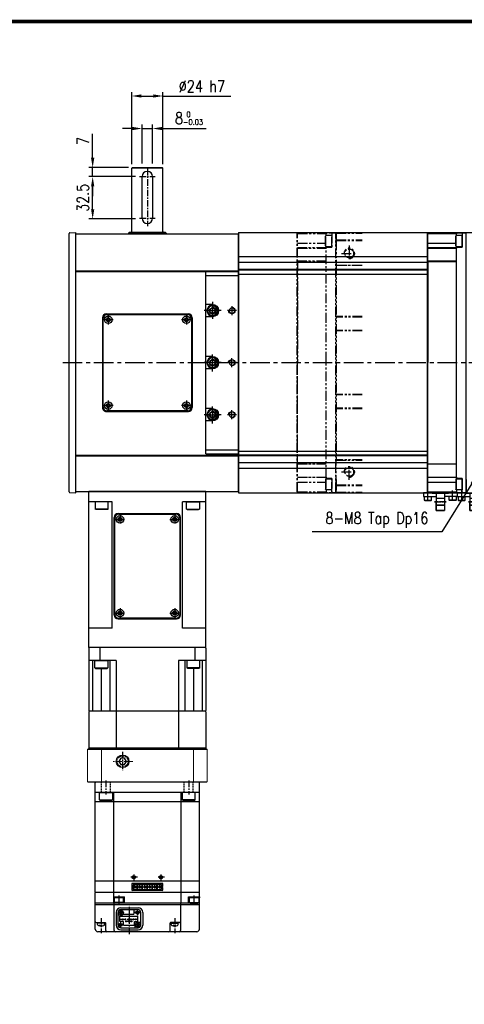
# Model space of a CAD drawing. Extents: x 8754 to 13695, y -84307 to -82568.
# Tile 30 of 34: x 12064 to 12405, y -83325 to -82568. Entities that reach past the tile are written whole.
import ezdxf

# ---------------------------------------------------------------- set-up
doc = ezdxf.new("R2010")
doc.units = 0
doc.header["$LTSCALE"] = 4
doc.header["$MEASUREMENT"] = 0
for name, pattern in [('CENTER', [2, 1.25, -0.25, 0.25, -0.25]), ('HIDDEN', [0.375, 0.25, -0.125]), ('PHANTOM', [2.5, 1.25, -0.25, 0.25, -0.25, 0.25, -0.25])]:
    doc.linetypes.add(name, pattern=pattern)
doc.layers.get('0').update_dxf_attribs({"linetype": 'CONTINUOUS'})
doc.layers.get('Defpoints').update_dxf_attribs({"linetype": 'CONTINUOUS'})
for name, color, linetype in [('0.CENTER', 1, 'CENTER'), ('CENTER', 1, 'CENTER'), ('CL', 1, 'CENTER'), ('HATCH', 1, 'CONTINUOUS'), ('HIDDEN', 3, 'HIDDEN'), ('PHANTOM', 6, 'PHANTOM'), ('RED', 1, 'CONTINUOUS')]:
    doc.layers.add(name, color=color, linetype=linetype)
doc.styles.add('GHS', font='romans.shx', dxfattribs={"width": 0.8, "bigfont": 'ghs.shx'})
doc.dimstyles.new('P3', dxfattribs={"dimscale": 3, "dimtxt": 3, "dimasz": 2.5, "dimexe": 1, "dimexo": 1, "dimgap": 1, "dimtad": 1, "dimdec": 3, "dimdsep": 46, "dimtxsty": 'GHS', "dimcen": 0, "dimclrd": 4, "dimclre": 4, "dimclrt": 4, "dimadec": 0, "dimazin": 0, "dimtfac": 1, "dimtdec": 3, "dimtmove": 0, "dimatfit": 3, "dimfxl": 0, "dimtolj": 1, "dimarcsym": 0})

# ---------------------------------------------------------------- blocks, each defined once
blk = doc.blocks.new('A$C2476062C')
for p, q in [((-4.7, 4.25), (-5, 3.73)), ((-5, 3.73), (-5, -3.73)), ((-4.7, 4.25), (-4.7, -4.25)), ((-4.7, 4.25), (0, 4.25)), ((0, 4.25), (0, -4.25)), ((-4.7, -4.25), (-5, -3.73)), ((0, -4.25), (-4.7, -4.25))]:
    blk.add_line(p, q)
blk = doc.blocks.new('A$C13C02A8A')
for p, q in [((0, 0), (0, 140)), ((25, 140), (0, 140)), ((25, 137), (0, 137)), ((25, 0), (25, 140)), ((20, 114.75), (25, 114.75)), ((20, 112.35), (18, 111.2)), ((18, 111.2), (18, 108.8)), ((18, 108.8), (20, 107.65)), ((22, 111.2), (20, 112.35)), ((20, 107.65), (22, 108.8)), ((22, 108.8), (22, 111.2)), ((20, 105.25), (25, 105.25)), ((18, 71.2), (20, 72.35)), ((18, 68.8), (18, 71.2)), ((20, 67.65), (18, 68.8)), ((20, 74.75), (25, 74.75)), ((20, 72.35), (22, 71.2)), ((22, 68.8), (20, 67.65)), ((22, 71.2), (22, 68.8)), ((20, 65.25), (25, 65.25)), ((18, 31.2), (20, 32.35)), ((18, 28.8), (18, 31.2)), ((20, 34.75), (25, 34.75)), ((20, 32.35), (22, 31.2)), ((22, 31.2), (22, 28.8)), ((20, 27.65), (18, 28.8)), ((22, 28.8), (20, 27.65)), ((20, 25.25), (25, 25.25)), ((25, 3), (0, 3)), ((25, 0), (0, 0))]:
    blk.add_line(p, q)
for centre, radius in [((20, 110), 4.25), ((20, 110), 3.73), ((5, 110), 2.1), ((5, 70), 2.1), ((20, 70), 4.25), ((20, 70), 3.73), ((5, 30), 2.1), ((20, 30), 4.25), ((20, 30), 3.73)]:
    blk.add_circle(centre, radius)
for centre in [(20, 110), (20, 70), (20, 30)]:
    blk.add_arc(centre, 4.75, 90, 270)
at = {"layer": 'CENTER'}
for p, q in [((20, 116.75), (20, 103.25)), ((13.25, 110), (26.75, 110)), ((20, 63.25), (20, 76.75)), ((13.25, 70), (26.75, 70)), ((20, 23.25), (20, 36.75)), ((13.25, 30), (26.75, 30))]:
    blk.add_line(p, q, dxfattribs=at)
at = {"layer": 'CENTER', "ltscale": 3}
for p, q in [((1.5, 110), (8.5, 110)), ((5, 113.5), (5, 106.5)), ((1.5, 70), (8.5, 70)), ((5, 66.5), (5, 73.5)), ((5, 26.5), (5, 33.5)), ((1.5, 30), (8.5, 30))]:
    blk.add_line(p, q, dxfattribs=at)
at = {"layer": 'HATCH'}
for centre, start, end in [((5, 110), 90, 0), ((5, 70), 0, 270), ((5, 30), 0, 270)]:
    blk.add_arc(centre, 2.5, start, end, dxfattribs=at)
blk = doc.blocks.new('A$C666675B6')
for p, q in [((-99.75, -29.26), (-99.75, 0.25)), ((-99.64, 0), (-99.75, 0.11)), ((99.64, 0), (-99.64, 0)), ((-98, 0.14), (-98, 0.25)), ((-97.41, 0.14), (-98, 0.14)), ((-89.85, 0.14), (-97.41, 0.14)), ((-89.85, 0.01), (-89.85, 0.14)), ((89.85, 0.01), (89.85, 0.14)), ((89.85, 0.14), (97.41, 0.14)), ((97.41, 0.14), (98, 0.14)), ((98, 0.14), (98, 0.25)), ((99.64, 0), (99.75, 0.11)), ((99.75, -29.26), (99.75, 0.25)), ((-99.25, -3.04), (-88.68, -3.04)), ((-99.24, -29.47), (-99.15, -7.49)), ((-97.75, -7.49), (-99.15, -7.49)), ((89.25, -7.49), (-89.25, -7.49)), ((-88.61, -7), (-88.68, -3.04)), ((-88.25, -7.49), (-88.25, -29.47)), ((-88, -29.47), (-88, -7.49)), ((-77.94, -7.49), (-77.94, -29.47)), ((-77.78, -29.47), (-77.78, -7.49)), ((77.78, -29.47), (77.78, -7.49)), ((77.94, -7.49), (77.94, -29.47)), ((88, -29.47), (88, -7.49)), ((88.25, -7.49), (88.25, -29.47)), ((88.61, -7), (88.68, -3.04)), ((99.25, -3.04), (88.68, -3.04)), ((97.75, -7.49), (99.15, -7.49)), ((99.24, -29.47), (99.15, -7.49)), ((-91.98, -29.47), (-91.98, -8.04)), ((91.98, -29.47), (91.98, -8.04)), ((99.25, -29.47), (-99.25, -29.47)), ((99.25, -29.76), (-99.25, -29.76)), ((-77.78, -29.47), (0, -29.47)), ((77.78, -29.47), (0, -29.47))]:
    blk.add_line(p, q)
for centre, radius, start, end in [((-99.25, -2.54), 0.5, 180, 270), ((-99.05, -6.79), 0.7, 180, 269.99987), ((-88.11, -6.99), 0.5, 180.97365, 270), ((88.11, -6.99), 0.5, 270, 359.02635), ((99.05, -6.79), 0.7, 270.00013, 0), ((99.25, -2.54), 0.5, 270, 0), ((-99.25, -28.97), 0.5, 180, 270), ((-99.25, -29.26), 0.5, 180, 270), ((99.25, -28.97), 0.5, 270, 0), ((99.25, -29.26), 0.5, 270, 360)]:
    blk.add_arc(centre, radius, start, end)
blk = doc.blocks.new('A$C54DE511D')
for p, q in [((0, 3), (0, 128)), ((198, 128), (0, 128)), ((28.5, 3), (28.5, 128)), ((29, 3), (29, 128)), ((170, 3), (170, 128)), ((170.5, 3), (170.5, 128)), ((198, 3), (198, 128)), ((64.5, 92.5), (133.5, 92.5)), ((61.5, 26.5), (61.5, 89.5)), ((136.5, 26.5), (136.5, 89.5)), ((64.5, 23.5), (133.5, 23.5)), ((198, 3), (0, 3))]:
    blk.add_line(p, q)
for centre in [(59, 108), (99, 108), (139, 108)]:
    blk.add_circle(centre, 2.1)
for centre, start, end in [((64.5, 89.5), 90, 180), ((133.5, 89.5), 0, 90), ((64.5, 26.5), 180, 270), ((133.5, 26.5), 270, 0)]:
    blk.add_arc(centre, 3, start, end)
at = {"layer": 'CENTER', "ltscale": 0.2}
for p, q in [((62.5, 108), (55.5, 108)), ((59, 104.5), (59, 111.5)), ((102.5, 108), (95.5, 108)), ((135.5, 108), (142.5, 108)), ((139, 104.5), (139, 111.5))]:
    blk.add_line(p, q, dxfattribs=at)
at = {"layer": 'RED'}
for centre in [(59, 108), (99, 108), (139, 108)]:
    blk.add_arc(centre, 2.5, 270, 180, dxfattribs=at)
blk = doc.blocks.new('A$C598654BA')
for p, q in [((0, 3), (0, 65)), ((3, 68), (71, 68)), ((74, 65), (74, 3)), ((71, 0), (3, 0))]:
    blk.add_line(p, q)
for centre, start, end in [((3, 65), 90, 180), ((71, 65), 0, 90), ((3, 3), 180, 270), ((71, 3), 270, 0)]:
    blk.add_arc(centre, 3, start, end)
blk = doc.blocks.new('A$C5CE57031')
for p, q in [((2.85, 4), (1.85, 3.43)), ((1.85, 3.43), (1.85, 2.27)), ((1.85, 2.27), (2.85, 1.7)), ((3.85, 3.43), (2.85, 4)), ((2.85, 1.7), (3.85, 2.27)), ((3.85, 2.27), (3.85, 3.43))]:
    blk.add_line(p, q)
for radius in [2.85, 1.5]:
    blk.add_circle((2.85, 2.85), radius)
at = {"layer": 'CENTER', "ltscale": 0.5}
for p, q in [((6.7, 2.85), (-1, 2.85)), ((2.85, 6.7), (2.85, -1))]:
    blk.add_line(p, q, dxfattribs=at)
blk = doc.blocks.new('A$C3C3C1E8B')
for p, q in [((0, 1.15), (-1, 0.58)), ((-1, 0.58), (-1, -0.58)), ((1, 0.58), (0, 1.15)), ((1, -0.58), (1, 0.58)), ((-1, -0.58), (0, -1.15)), ((0, -1.15), (1, -0.58))]:
    blk.add_line(p, q)
for radius in [2.85, 1.5]:
    blk.add_circle((0, 0), radius)
at = {"layer": 'CENTER'}
for p, q in [((-3.85, 0), (3.85, 0)), ((0, 3.85), (0, -3.85))]:
    blk.add_line(p, q, dxfattribs=at)
blk = doc.blocks.new('A$C42A54441')
for p, q in [((0.08, 4.51), (0, 0)), ((0.58, 5), (199.42, 5)), ((199.92, 4.51), (200, 0)), ((0, 0), (200, 0))]:
    blk.add_line(p, q)
for centre, start, end in [((0.58, 4.5), 90, 179), ((199.42, 4.5), 1.00004, 90)]:
    blk.add_arc(centre, 0.5, start, end)
blk = doc.blocks.new('A$C3AC77BE8')
for p, q in [((-45, -119), (-45, 1)), ((45, 1), (-45, 1)), ((45, -119), (45, 1)), ((-27, -7), (-45, -7)), ((-27, -104), (-27, -7)), ((27, -104), (27, -7)), ((45, -7), (27, -7)), ((-25.5, -94), (-25.5, -19)), ((-22.5, -16), (22.5, -16)), ((25.5, -94), (25.5, -19)), ((-22.5, -97), (22.5, -97)), ((-27, -104), (-45, -104)), ((45, -104), (27, -104)), ((45, -119), (-45, -119))]:
    blk.add_line(p, q)
for centre, start, end in [((-22.5, -19), 90, 180), ((22.5, -19), 0, 90), ((-22.5, -94), 180, 270), ((22.5, -94), 270, 0)]:
    blk.add_arc(centre, 3, start, end)
blk = doc.blocks.new('A$C65A35FE7')
at = {"ltscale": 3}
for p, q in [((-4, -73), (-4, 1)), ((-1, 4), (43, 4)), ((46, 1), (46, -73)), ((43, -76), (-1, -76))]:
    blk.add_line(p, q, dxfattribs=at)
for centre, start, end in [((-1, 1), 90, 180), ((43, 1), 0, 90), ((-1, -73), 180, 270), ((43, -73), 270, 0)]:
    blk.add_arc(centre, 3, start, end, dxfattribs=at)
blk = doc.blocks.new('A$C70EF1010')
for p, q in [((39.780948, 8), (-39.780948, 8)), ((-40, -76.7), (-40, 7.45)), ((40, 0), (-40, 0)), ((-26, 0), (-26, -85)), ((26, -85), (26, 0)), ((40, -105), (40, 7.45)), ((40, -7.2), (-40, -7.2)), ((40, -68.2), (-40, -68.2)), ((-12, -70.3), (-12, -71.9)), ((-11.6, -71.9), (-12, -71.9)), ((-11.6, -73.1), (-12, -73.1)), ((-12, -73.1), (-12, -74.7)), ((-11.6, -73.1), (-11.6, -71.9)), ((11.5, -69.8), (-11.5, -69.8)), ((11.5, -75.2), (-11.5, -75.2)), ((-10.9, -71.1), (-10.9, -73.9)), ((-10.4, -70.6), (10.4, -70.6)), ((-10.4, -73.02), (-10.4, -72.38)), ((-8.6, -72.38), (-10.4, -72.38)), ((-9.95, -72.503429), (-10.4, -72.38)), ((-9.95, -72.896571), (-10.4, -73.02)), ((-8.6, -73.02), (-10.4, -73.02)), ((-10.4, -74.4), (10.4, -74.4)), ((-9.05, -72.503429), (-9.95, -72.503429)), ((-9.95, -72.896571), (-9.95, -72.503429)), ((-9.05, -72.896571), (-9.95, -72.896571)), ((-9.05, -72.503429), (-8.6, -72.38)), ((-9.05, -72.896571), (-9.05, -72.503429)), ((-9.05, -72.896571), (-8.6, -73.02)), ((-8.6, -73.02), (-8.6, -72.38)), ((-7.8, -74.4), (-7.8, -70.6)), ((-7.75, -74.4), (-7.75, -70.6)), ((-7.45, -74.4), (-7.45, -70.6)), ((-7.4, -74.4), (-7.4, -70.6)), ((-6.6, -73.02), (-6.6, -72.38)), ((-4.8, -72.38), (-6.6, -72.38)), ((-6.15, -72.503429), (-6.6, -72.38)), ((-6.15, -72.896571), (-6.6, -73.02)), ((-4.8, -73.02), (-6.6, -73.02)), ((-5.25, -72.503429), (-6.15, -72.503429)), ((-6.15, -72.896571), (-6.15, -72.503429)), ((-5.25, -72.896571), (-6.15, -72.896571)), ((-5.25, -72.503429), (-4.8, -72.38)), ((-5.25, -72.896571), (-5.25, -72.503429)), ((-5.25, -72.896571), (-4.8, -73.02)), ((-4.8, -73.02), (-4.8, -72.38)), ((-4, -74.4), (-4, -70.6)), ((-3.95, -74.4), (-3.95, -70.6)), ((-3.65, -74.4), (-3.65, -70.6)), ((-3.6, -74.4), (-3.6, -70.6)), ((-2.8, -73.02), (-2.8, -72.38)), ((-1, -72.38), (-2.8, -72.38)), ((-2.35, -72.503429), (-2.8, -72.38)), ((-2.35, -72.896571), (-2.8, -73.02)), ((-1, -73.02), (-2.8, -73.02)), ((-1.45, -72.503429), (-2.35, -72.503429)), ((-2.35, -72.896571), (-2.35, -72.503429)), ((-1.45, -72.896571), (-2.35, -72.896571)), ((-1.45, -72.503429), (-1, -72.38)), ((-1.45, -72.896571), (-1.45, -72.503429)), ((-1.45, -72.896571), (-1, -73.02)), ((-1, -73.02), (-1, -72.38)), ((-0.2, -74.4), (-0.2, -70.6)), ((-0.15, -74.4), (-0.15, -70.6)), ((0.15, -74.4), (0.15, -70.6)), ((0.2, -74.4), (0.2, -70.6)), ((1, -73.02), (1, -72.38)), ((2.8, -72.38), (1, -72.38)), ((1.45, -72.503429), (1, -72.38)), ((1.45, -72.896571), (1, -73.02)), ((2.8, -73.02), (1, -73.02)), ((2.35, -72.503429), (1.45, -72.503429)), ((1.45, -72.896571), (1.45, -72.503429)), ((2.35, -72.896571), (1.45, -72.896571)), ((2.35, -72.503429), (2.8, -72.38)), ((2.35, -72.896571), (2.35, -72.503429)), ((2.35, -72.896571), (2.8, -73.02)), ((2.8, -73.02), (2.8, -72.38)), ((3.6, -74.4), (3.6, -70.6)), ((3.65, -74.4), (3.65, -70.6)), ((3.95, -74.4), (3.95, -70.6)), ((4, -74.4), (4, -70.6)), ((4.8, -73.02), (4.8, -72.38)), ((6.6, -72.38), (4.8, -72.38)), ((5.25, -72.503429), (4.8, -72.38)), ((5.25, -72.896571), (4.8, -73.02)), ((6.6, -73.02), (4.8, -73.02)), ((6.15, -72.503429), (5.25, -72.503429)), ((5.25, -72.896571), (5.25, -72.503429)), ((6.15, -72.896571), (5.25, -72.896571)), ((6.15, -72.503429), (6.6, -72.38)), ((6.15, -72.896571), (6.15, -72.503429)), ((6.15, -72.896571), (6.6, -73.02)), ((6.6, -73.02), (6.6, -72.38)), ((7.4, -74.4), (7.4, -70.6)), ((7.45, -74.4), (7.45, -70.6)), ((7.75, -74.4), (7.75, -70.6)), ((7.8, -74.4), (7.8, -70.6)), ((8.6, -73.02), (8.6, -72.38)), ((10.4, -72.38), (8.6, -72.38)), ((9.05, -72.503429), (8.6, -72.38)), ((9.05, -72.896571), (8.6, -73.02)), ((10.4, -73.02), (8.6, -73.02)), ((9.95, -72.503429), (9.05, -72.503429)), ((9.05, -72.896571), (9.05, -72.503429)), ((9.95, -72.896571), (9.05, -72.896571)), ((9.95, -72.503429), (10.4, -72.38)), ((9.95, -72.896571), (9.95, -72.503429)), ((9.95, -72.896571), (10.4, -73.02)), ((10.4, -73.02), (10.4, -72.38)), ((10.9, -73.9), (10.9, -71.1)), ((11.6, -72.9), (11.6, -72.1)), ((11.6, -72.1), (12, -72.1)), ((11.6, -72.9), (12, -72.9)), ((12, -72.1), (12, -70.3)), ((12, -74.7), (12, -72.9)), ((-40, -76.7), (40, -76.7)), ((-40, -84.65), (-40, -77.05)), ((-29.257875, -76.7), (-29.279464, -76.7)), ((-26.000023, -80.2), (-17.500011, -80.2)), ((-26.000011, -80.2), (-26.000011, -81)), ((-18.000011, -81), (-26.000011, -81)), ((-25.500011, -81), (-25.500011, -84.624723)), ((-18.500011, -81), (-18.500011, -84.624723)), ((-18.000011, -80.2), (-18.000011, -81)), ((-17.500011, -85), (-17.500011, -80.2)), ((31.499989, -80.2), (39.999989, -80.2)), ((31.499989, -85.000001), (31.499989, -80.200001)), ((31.999989, -80.2), (31.999989, -81)), ((39.999989, -81), (31.999989, -81)), ((32.499989, -84.624723), (32.499989, -81)), ((39.499989, -81), (39.499989, -84.624723)), ((39.999989, -80.2), (39.999989, -81)), ((-33, -85), (-40, -85)), ((-40, -105), (-40, -85)), ((-40, -86), (40, -86)), ((40, -85), (-39.887339, -85)), ((-25.500011, -84.624723), (-24.850011, -85)), ((-18.500011, -84.624723), (-25.500011, -84.624723)), ((-25.5, -106), (-25.5, -85)), ((-19.150011, -85), (-24.850011, -85)), ((-20.35, -88.5), (-7.15, -88.5)), ((-20.35, -90), (-7.15, -90)), ((-18.500011, -84.624723), (-19.150011, -85)), ((-10.25, -90), (-10.25, -93.5)), ((25.5, -85), (25.5, -106)), ((32.499989, -84.624723), (39.499989, -84.624723)), ((32.499989, -84.624723), (33.149989, -85)), ((33.149989, -85), (38.849989, -85)), ((39.499989, -84.624723), (38.849989, -85)), ((-23.95, -92.1), (-23.95, -101.9)), ((-22.45, -101.9), (-22.45, -92.1)), ((-20.15, -94.3), (-22.45, -94.3)), ((-21.05, -99.2), (-21.05, -95)), ((-21.05, -95), (-7.25, -95)), ((-19.442893, -93.007107), (-20.857106, -91.592894)), ((-20.857106, -93.007107), (-19.442893, -91.592894)), ((-19, -97.8), (-19, -97.3)), ((-18.5, -97.3), (-19, -97.3)), ((-18.5, -97.8), (-19, -97.8)), ((-18.75, -98.005467), (-18.75, -97.094259)), ((-18.55, -93.5), (-10.25, -93.5)), ((-18.5, -97.8), (-18.5, -97.3)), ((-17, -97.8), (-17, -97.3)), ((-16.5, -97.3), (-17, -97.3)), ((-16.5, -97.8), (-17, -97.8)), ((-16.5, -97.8), (-16.5, -97.3)), ((-15, -97.8), (-15, -97.3)), ((-14.5, -97.3), (-15, -97.3)), ((-14.5, -97.8), (-15, -97.8)), ((-14.5, -97.8), (-14.5, -97.3)), ((-13, -97.8), (-13, -97.3)), ((-12.5, -97.3), (-13, -97.3)), ((-12.5, -97.8), (-13, -97.8)), ((-12.5, -97.8), (-12.5, -97.3)), ((-11, -97.8), (-11, -97.3)), ((-10.5, -97.3), (-11, -97.3)), ((-10.5, -97.8), (-11, -97.8)), ((-10.5, -97.8), (-10.5, -97.3)), ((-9, -97.8), (-9, -97.3)), ((-8.5, -97.3), (-9, -97.3)), ((-8.5, -97.8), (-9, -97.8)), ((-8.75, -98.005467), (-8.75, -97.094259)), ((-8.5, -97.8), (-8.5, -97.3)), ((-7.25, -99.2), (-7.25, -95)), ((-5.05, -101.9), (-5.05, -92.1)), ((-3.55, -92.1), (-3.55, -101.9)), ((-39, -100), (-32.4, -100)), ((-38.5, -100), (-38.5, -100.5)), ((-32.5, -100.5), (-38.5, -100.5)), ((-38.164095, -101.481898), (-38.25, -100.5)), ((-35.5, -102.5), (-36.662901, -101.828599)), ((-35.5, -102.5), (-34.337099, -101.828599)), ((-32.835905, -101.481898), (-32.75, -100.5)), ((-32.5, -100), (-32.5, -100.5)), ((-32, -106), (-32, -100.4)), ((-18.25, -99.2), (-21.05, -99.2)), ((-20.35, -104), (-7.15, -104)), ((-20.35, -105.5), (-7.15, -105.5)), ((-18.25, -102), (-18.25, -99.2)), ((-18.25, -102), (-9.75, -102)), ((-15.9, -98.9), (-16.4, -98.9)), ((-16.4, -99.4), (-16.4, -98.9)), ((-15.9, -99.4), (-16.4, -99.4)), ((-15.9, -99.4), (-15.9, -98.9)), ((-13.9, -98.9), (-14.4, -98.9)), ((-14.4, -99.4), (-14.4, -98.9)), ((-13.9, -99.4), (-14.4, -99.4)), ((-13.9, -99.4), (-13.9, -98.9)), ((-11.9, -98.9), (-12.4, -98.9)), ((-12.4, -99.4), (-12.4, -98.9)), ((-11.9, -99.4), (-12.4, -99.4)), ((-11.9, -99.4), (-11.9, -98.9)), ((-9.75, -99.2), (-7.25, -99.2)), ((-9.75, -102), (-9.75, -99.2)), ((-9.35, -104), (-9.35, -101.7)), ((-8.057106, -102.407107), (-6.642893, -100.992894)), ((-6.642893, -102.407107), (-8.057106, -100.992894)), ((-7.35, -99.7), (-5.05, -99.7)), ((17.5, -106), (17.5, -100.4)), ((25, -100), (17.9, -100)), ((18, -100), (18, -100.5)), ((18, -100.5), (24, -100.5)), ((18.335905, -101.481898), (18.25, -100.5)), ((21, -102.5), (19.837099, -101.828599)), ((21, -102.5), (22.162901, -101.828599)), ((23.664095, -101.481898), (23.75, -100.5)), ((24, -100), (24, -100.5)), ((38, -107), (-38, -107))]:
    blk.add_line(p, q)
for centre, radius in [((-10.4, -65.1), 1), ((10.4, -65.1), 1), ((-20.15, -92.3), 1.75), ((-7.65, -92.3), 1), ((-20.65, -101.7), 1), ((-7.35, -101.7), 1.75)]:
    blk.add_circle(centre, radius)
for centre, radius, start, end in [((-39.2, 7.45), 0.8, 136.567463, 180), ((35.2, 8.2), 0.2, 180, 270), ((39.2, 7.45), 0.8, 0, 43.432537), ((-11.5, -70.3), 0.5, 90, 180), ((-11.5, -74.7), 0.5, 180, 270), ((-10.4, -71.1), 0.5, 90, 180), ((-10.4, -73.9), 0.5, 180, 270), ((10.4, -71.1), 0.5, 0, 90), ((10.4, -73.9), 0.5, 270, 0), ((11.5, -70.3), 0.5, 0, 90), ((11.5, -74.7), 0.5, 270, 0), ((-39.4, -77.05), 0.6, 144.314665, 180), ((-39.4, -84.65), 0.6, 180, 215.685335), ((-20.35, -92.1), 3.6, 90, 180), ((-20.35, -92.1), 2.1, 90, 180), ((-7.15, -92.1), 3.6, 0, 90), ((-7.15, -92.1), 2.1, 0, 90), ((-20.15, -92.3), 2, 270, 323.130102), ((-39, -99), 1, 180, 270), ((-38, -105), 2, 180, 270), ((-37.367139, -101.412173), 0.8, 185, 252.473222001), ((-35.5, -95.5), 7, 252.473222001, 287.526777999), ((-33.63286, -101.412173), 0.8, 287.526777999, 355), ((-32.4, -100.4), 0.4, 0, 90), ((-20.35, -101.9), 3.6, 180, 270), ((-20.35, -101.9), 2.1, 180, 270), ((-7.35, -101.7), 2, 90, 180), ((-7.15, -101.9), 3.6, 270, 0), ((-7.15, -101.9), 2.1, 270, 0), ((17.9, -100.4), 0.4, 90, 180), ((19.132861, -101.412173), 0.8, 185, 252.473222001), ((21, -95.5), 7, 252.473222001, 287.526777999), ((22.86714, -101.412173), 0.8, 287.526777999, 355), ((25, -99), 1, 270, 300), ((38, -105), 2, 270, 0), ((-31, -106), 1, 180, 270), ((-24.5, -106), 1, 180, 270), ((16.5, -106), 1, 270, 0), ((24.5, -106), 1, 270, 0)]:
    blk.add_arc(centre, radius, start, end)
at = {"layer": 'CENTER'}
for p, q in [((-31.819805, 9.184682), (-31.819805, -1.589557)), ((31.819805, 9.184682), (31.819805, -1.589557)), ((-7.583401, -65.1), (-12.735583, -65.1)), ((-10.4, -62.925807), (-10.4, -67.276539)), ((13.216599, -65.1), (8.064417, -65.1)), ((10.4, -62.925807), (10.4, -67.276539)), ((11.529507, -72.7), (-11.529506, -72.7)), ((-9.5, -73.848143), (-9.5, -71.42088)), ((-5.7, -73.848143), (-5.7, -71.42088)), ((-1.9, -73.848143), (-1.9, -71.42088)), ((1.9, -73.848143), (1.9, -71.42088)), ((5.7, -73.848143), (5.7, -71.42088)), ((9.5, -73.848143), (9.5, -71.42088)), ((-22.000011, -79.068901), (-22.000012, -86.052435)), ((35.999989, -86.221121), (35.999989, -78.900218)), ((-20.15, -94.203814), (-20.15, -90.396186)), ((-13.75, -108.887091), (-13.75, -86.736163)), ((-7.65, -90.364348), (-7.65, -94.235652)), ((-35.5, -96.459199), (-35.5, -108.098954)), ((-18.103723, -92.3), (-22.25, -92.3)), ((-8.152446, -97.55), (-20.712333, -97.55)), ((-16.75, -98.005467), (-16.75, -97.094259)), ((-14.75, -98.005467), (-14.75, -97.094259)), ((-12.75, -98.005467), (-12.75, -97.094259)), ((-10.75, -98.005467), (-10.75, -97.094259)), ((-5.576861, -92.3), (-9.723138, -92.3)), ((21, -96.459199), (21, -108.098954)), ((-18.576861, -101.7), (-22.723138, -101.7)), ((-20.65, -99.764348), (-20.65, -103.635652)), ((-11.391862, -99.15), (-17.288428, -99.15)), ((-16.15, -99.605467), (-16.15, -98.694259)), ((-14.15, -99.605467), (-14.15, -98.694259)), ((-12.15, -99.605467), (-12.15, -98.694259)), ((-5.303723, -101.7), (-9.45, -101.7)), ((-7.35, -103.603814), (-7.35, -99.796186))]:
    blk.add_line(p, q, dxfattribs=at)
at = {"layer": 'HIDDEN'}
for p, q in [((-35.319805, 0), (-35.319805, 8)), ((-28.319805, 0), (-28.319805, 8)), ((28.319805, 0), (28.319805, 8)), ((35.319805, 0), (35.319805, 8))]:
    blk.add_line(p, q, dxfattribs=at)
at = {"layer": 'RED'}
for centre in [(-10.4, -65.1), (10.4, -65.1), (-7.65, -92.3), (-20.65, -101.7)]:
    blk.add_circle(centre, 1.25, dxfattribs=at)
blk = doc.blocks.new('A$C5DFC24A5')
at = {"color": 7, "linetype": 'Continuous', "lineweight": 15}
for p, q in [((-25, 46), (-26, 45)), ((-25, 46), (-25, -46)), ((-0.5, 46), (-25, 46)), ((-0.5, 46), (0, 45.5)), ((-26.5, 45), (-26.5, -45)), ((-26, 45), (-26, -45)), ((-25, 35.33), (-26, 34.98)), ((-25, 35.33), (0, 35.33)), ((-25, -35.33), (-26, -34.98)), ((-25, -35.33), (0, -35.33)), ((-26, -45), (-25, -46)), ((-25, -46), (-0.5, -46)), ((-0.5, -46), (0, -45.5))]:
    blk.add_line(p, q, dxfattribs=at)
for p, q in [((0, 45.5), (0, -45.5)), ((-103, 45), (-103.5, 44.5)), ((-103.5, 44.5), (-103.5, -44.5)), ((-103, 45), (-55, 45)), ((-94, 45), (-93.5, 44.5)), ((-93.5, 44.5), (-93.5, 24)), ((-93.5, 42.05), (-54.5, 42.05)), ((-55, 45), (-54.5, 44.5)), ((-54, 45), (-54.5, 44.5)), ((-54.5, 44.5), (-54.5, -44.5)), ((-54, 45), (-26, 45)), ((-103.5, 36.59), (-93.5, 36.59)), ((-87.5, 35.35), (-54.5, 35.35)), ((-93.5, 28.85), (-54.5, 28.85)), ((-93.5, 24), (-26, 24)), ((-16, -16.11), (-18.5, -17.56)), ((-16, -16.11), (-18.5, -17.56)), ((-18.5, -17.56), (-18.5, -20.44)), ((-18.5, -17.56), (-18.5, -20.44)), ((-18.5, -20.44), (-16, -21.89)), ((-13.5, -17.56), (-16, -16.11)), ((-13.5, -17.56), (-16, -16.11)), ((-16, -21.89), (-13.5, -20.44)), ((-13.5, -20.44), (-13.5, -17.56)), ((-13.5, -20.44), (-13.5, -17.56)), ((-93.5, -24), (-26, -24)), ((-93.5, -24), (-93.5, -44.5)), ((-93.5, -28.86), (-54.5, -28.86)), ((-103.5, -36.59), (-93.5, -36.59)), ((-87.5, -35.36), (-54.5, -35.36)), ((-103, -45), (-103.5, -44.5)), ((-103, -45), (-55, -45)), ((-94, -45), (-93.5, -44.5)), ((-93.5, -42.05), (-54.5, -42.05)), ((-55, -45), (-54.5, -44.5)), ((-54, -45), (-54.5, -44.5)), ((-54, -45), (-26, -45))]:
    blk.add_line(p, q)
blk.add_circle((-16, -19), 4.86)
at = {"layer": 'CL', "lineweight": 15}
blk.add_line((-16, -11.14), (-16, -26.86), dxfattribs=at)
at = {"layer": 'CL'}
blk.add_line((-23.36, -19), (-9.14, -19), dxfattribs=at)
blk.add_line((-23.36, -19), (-9.14, -19), dxfattribs=at)
blk.add_circle((-16, -19), 4.28, dxfattribs=at)
blk = doc.blocks.new('A$C0EE61813')
for p, q in [((-4.31, 6), (-5, 5.6)), ((-5, 2.34), (-5, 5.6)), ((-2.03, 5.6), (-5, 5.6)), ((-5, 0), (-5, 2.34)), ((5, 0), (-5, 0)), ((4.31, 6), (-4.31, 6)), ((5, 5.6), (-2.03, 5.6)), ((5, 5.6), (4.31, 6)), ((5, 5.6), (5, 0))]:
    blk.add_line(p, q)
blk = doc.blocks.new('A$C58104034')
for p, q in [((-4.31, 6), (-5, 5.6)), ((-5, 2.34), (-5, 5.6)), ((-2.03, 5.6), (-5, 5.6)), ((-5, 0), (-5, 2.34)), ((5, 0), (-5, 0)), ((4.31, 6), (-4.31, 6)), ((5, 5.6), (-2.03, 5.6)), ((5, 5.6), (4.31, 6)), ((5, 5.6), (5, 0))]:
    blk.add_line(p, q)
blk = doc.blocks.new('A$C336B129A')
for p, q in [((-6.3, 0.3), (-13, 0.3)), ((-13, 0.3), (-13, -2.7)), ((-6.3, 0), (-6.3, 0.3)), ((-6.3, 0), (6.3, 0)), ((-3.2, 0), (-3.2, -13.4)), ((3.2, 0), (3.2, -13.4)), ((6.3, 0), (6.3, 0.3)), ((6.3, 0.3), (13, 0.3)), ((13, 0.3), (13, -2.7)), ((-13, -2.7), (-3.2, -2.7)), ((-12.25, -2.7), (-12.25, -5.5)), ((-12.25, -2.7), (-6.75, -2.7)), ((-12.25, -5.5), (-11.9, -5.7)), ((-12.25, -5.5), (-6.75, -5.5)), ((-11.9, -5.7), (-7.1, -5.7)), ((-7.1, -5.7), (-6.75, -5.5)), ((-6.75, -5.5), (-6.75, -2.7)), ((3.2, -4.2), (-3.2, -4.2)), ((-3.2, -13.4), (-3.2, -6.2)), ((13, -2.7), (3.2, -2.7)), ((6.75, -5.5), (6.75, -2.7)), ((12.25, -2.7), (6.75, -2.7)), ((7.1, -5.7), (6.75, -5.5)), ((12.25, -5.5), (6.75, -5.5)), ((11.9, -5.7), (7.1, -5.7)), ((12.25, -5.5), (11.9, -5.7)), ((12.25, -2.7), (12.25, -5.5)), ((3.2, -9.2), (-3.2, -9.2)), ((-3.2, -9.2), (3.2, -9.2)), ((-3.2, -13.4), (3.2, -13.4)), ((3.2, -13.4), (-3.2, -13.4))]:
    blk.add_line(p, q)
at = {"layer": 'CENTER'}
for p, q in [((-9.5, -4.95), (-9.5, 2.55)), ((9.5, -4.95), (9.5, 2.55)), ((-4.43, -6.7), (4.43, -6.7)), ((4.43, -6.7), (-4.43, -6.7))]:
    blk.add_line(p, q, dxfattribs=at)
blk = doc.blocks.new('A$C6C1F3CE8')
at = {"layer": 'PHANTOM', "ltscale": 1.5}
for p, q in [((0, 0.75), (0, 199.25)), ((0.29, 0.75), (0.29, 199.25)), ((0.29, 199.24), (22.28, 199.15)), ((0.5, 199.75), (30.02, 199.75)), ((22.03, 197.75), (21.73, 197.23)), ((21.73, 189.77), (21.73, 197.23)), ((22.03, 189.25), (22.03, 197.75)), ((26.73, 197.75), (22.03, 197.75)), ((22.28, 197.75), (22.28, 199.15)), ((26.73, 199.25), (26.73, 188.68)), ((26.73, 189.25), (26.73, 197.75)), ((29.76, 199.64), (29.88, 199.75)), ((29.76, 0.36), (29.76, 199.64)), ((29.9, 198), (30.02, 198)), ((29.9, 197.41), (29.9, 198)), ((29.9, 189.85), (29.9, 197.41)), ((30.02, 200), (50, 200)), ((30.02, 200), (30.02, 199.5)), ((30.02, 199.5), (50, 199.5)), ((30.02, 199.5), (30.02, 196.5)), ((0.29, 191.98), (21.73, 191.98)), ((22.03, 189.25), (21.73, 189.77)), ((22.03, 189.25), (26.73, 189.25)), ((22.28, 10.75), (22.28, 189.25)), ((29.78, 189.85), (29.9, 189.85)), ((30.02, 196.5), (30.02, 194.5)), ((30.02, 194.5), (50, 194.5)), ((30.02, 194.5), (30.02, 194)), ((30.02, 194), (30.02, 175)), ((30.02, 194), (50, 194)), ((40.02, 190), (40.02, 178)), ((22.28, 188.25), (0.29, 188.25)), ((0.29, 188), (22.28, 188)), ((22.77, 188.61), (26.73, 188.68)), ((34.02, 184), (46.02, 184)), ((22.28, 177.94), (0.29, 177.94)), ((0.29, 177.78), (22.28, 177.78)), ((0.29, 177.78), (0.29, 100)), ((30.02, 175), (50, 175)), ((30.02, 175), (30.02, 174.55)), ((30.02, 174.55), (30.02, 25.45)), ((50, 174.75), (30.22, 174.75)), ((50, 135.43), (29.97, 135.43)), ((50, 135.43), (30.02, 135.43)), ((50, 135.26), (30.02, 135.26)), ((50, 135.09), (30.02, 135.09)), ((50, 124.37), (29.97, 124.37)), ((50, 124.71), (30.02, 124.71)), ((50, 124.54), (30.02, 124.54)), ((50, 124.37), (30.02, 124.37)), ((0.29, 22.22), (0.29, 100)), ((50, 75.63), (29.97, 75.63)), ((50, 75.63), (30.02, 75.63)), ((50, 75.46), (30.02, 75.46)), ((50, 75.29), (30.02, 75.29)), ((50, 64.57), (29.97, 64.57)), ((50, 64.91), (30.02, 64.91)), ((50, 64.74), (30.02, 64.74)), ((50, 64.57), (30.02, 64.57)), ((30.02, 25), (30.02, 25.45)), ((30.02, 6), (30.02, 25)), ((30.02, 25), (50, 25)), ((50, 25.25), (30.22, 25.25)), ((0.29, 22.22), (22.28, 22.22)), ((22.28, 22.06), (0.29, 22.06)), ((34.02, 16), (46.02, 16)), ((40.02, 10), (40.02, 22)), ((0.29, 12), (22.28, 12)), ((22.28, 11.75), (0.29, 11.75)), ((0.29, 8.02), (21.73, 8.02)), ((22.03, 10.75), (21.73, 10.23)), ((22.03, 10.75), (21.73, 10.23)), ((21.73, 10.23), (21.73, 2.77)), ((21.73, 10.23), (21.73, 2.77)), ((22.03, 10.75), (22.03, 2.25)), ((22.03, 10.75), (26.73, 10.75)), ((22.03, 10.75), (22.03, 2.25)), ((22.03, 10.75), (26.73, 10.75)), ((22.77, 11.39), (26.73, 11.32)), ((26.73, 0.75), (26.73, 11.32)), ((26.73, 10.75), (26.73, 2.25)), ((26.73, 10.75), (26.73, 2.25)), ((29.78, 10.15), (29.9, 10.15)), ((29.9, 10.15), (29.9, 2.59)), ((0.29, 0.76), (22.28, 0.85)), ((0.5, 0.25), (30.02, 0.25)), ((22.03, 2.25), (21.73, 2.77)), ((22.03, 2.25), (21.73, 2.77)), ((26.73, 2.25), (22.03, 2.25)), ((26.73, 2.25), (22.03, 2.25)), ((22.28, 2.25), (22.28, 0.85)), ((29.76, 0.36), (29.88, 0.25)), ((29.9, 2.59), (29.9, 2)), ((29.9, 2), (30.02, 2)), ((30.02, 6), (50, 6)), ((30.02, 5.5), (30.02, 6)), ((30.02, 5.5), (50, 5.5)), ((30.02, 3.5), (30.02, 5.5)), ((30.02, 0.5), (30.02, 3.5)), ((30.02, 0.5), (50, 0.5)), ((30.02, 0), (30.02, 0.5)), ((30.02, 0), (50, 0))]:
    blk.add_line(p, q, dxfattribs=at)
for centre in [(40.02, 184), (40.02, 16)]:
    blk.add_circle(centre, 3.38, dxfattribs=at)
for centre, radius, start, end in [((0.5, 199.25), 0.5, 90, 180), ((0.79, 199.25), 0.5, 90, 180), ((22.97, 199.05), 0.7, 90, 179.99987), ((27.23, 199.25), 0.5, 90, 180), ((22.78, 188.11), 0.5, 90.97365, 180), ((40.02, 184), 4, 270, 180), ((30.22, 25.45), 0.2, 180, 270), ((40.02, 16), 4, 270, 180), ((22.78, 11.89), 0.5, 180, 269.02635), ((0.5, 0.75), 0.5, 180, 270), ((0.79, 0.75), 0.5, 180, 270), ((22.97, 0.95), 0.7, 180.00013, 270), ((27.23, 0.75), 0.5, 180, 270)]:
    blk.add_arc(centre, radius, start, end, dxfattribs=at)
blk = doc.blocks.new('*D147')
at = {"color": 4, "lineweight": -2}
for p, q in [((187.5, 56.5), (180, 56.5)), ((195, 23.5), (195, 59.5)), ((195, 56.5), (202, 56.5)), ((202, 29), (202, 59.5)), ((209.5, 56.5), (227.8, 56.5))]:
    blk.add_line(p, q, dxfattribs=at)
at = {"color": 4}
for points in [[(187.5, 57.75), (187.5, 55.25), (195, 56.5)], [(209.5, 57.75), (209.5, 55.25), (202, 56.5)]]:
    blk.add_solid(points, dxfattribs=at)
at = {"layer": 'Defpoints', "color": 0}
for p in [(202, 56.5), (202, 26), (195, 20.5)]:
    blk.add_point(p, dxfattribs=at)
at = {"color": 4, "insert": (222.4, 64), "char_height": 9, "attachment_point": 5, "style": 'GHS'}
blk.add_mtext('\\A1;7', dxfattribs=at)
blk = doc.blocks.new('*D146')
at = {"color": 4, "lineweight": -2}
for p, q in [((162.5, 23.5), (162.5, 59.5)), ((170, 56.5), (187.5, 56.5)), ((195, 23.5), (195, 59.5))]:
    blk.add_line(p, q, dxfattribs=at)
at = {"color": 4}
for points in [[(170, 57.75), (170, 55.25), (162.5, 56.5)], [(187.5, 57.75), (187.5, 55.25), (195, 56.5)]]:
    blk.add_solid(points, dxfattribs=at)
at = {"layer": 'Defpoints', "color": 0}
for p in [(195, 56.5), (162.5, 20.5), (195, 20.5)]:
    blk.add_point(p, dxfattribs=at)
at = {"color": 4, "insert": (178.75, 64), "char_height": 9, "attachment_point": 5, "style": 'GHS'}
blk.add_mtext('\\A1;32.5', dxfattribs=at)
blk = doc.blocks.new('*D101')
at = {"color": 4, "lineweight": -2}
for p, q in [((12150.53, -82651.46), (12143.03, -82651.46)), ((12158.03, -82678.46), (12158.03, -82648.46)), ((12158.03, -82651.46), (12166.03, -82651.46)), ((12166.03, -82678.46), (12166.03, -82648.46)), ((12173.53, -82651.46), (12207.09, -82651.46))]:
    blk.add_line(p, q, dxfattribs=at)
at = {"color": 4}
for points in [[(12150.53, -82650.21), (12150.53, -82652.71), (12158.03, -82651.46)], [(12173.53, -82650.21), (12173.53, -82652.71), (12166.03, -82651.46)]]:
    blk.add_solid(points, dxfattribs=at)
at = {"layer": 'Defpoints', "color": 0}
for p in [(12166.03, -82651.46), (12158.03, -82681.46), (12166.03, -82681.46)]:
    blk.add_point(p, dxfattribs=at)
at = {"color": 4, "insert": (12194.06, -82643.56), "char_height": 9, "attachment_point": 5, "style": 'GHS'}
blk.add_mtext('\\A1;8{\\H0.46667x;\\S 0^ -0.03;}', dxfattribs=at)
blk = doc.blocks.new('*D102')
at = {"color": 4, "lineweight": -2}
for p, q in [((12150.03, -82678.96), (12150.03, -82623.46)), ((12157.53, -82626.46), (12166.53, -82626.46)), ((12174.03, -82678.96), (12174.03, -82623.46)), ((12174.03, -82626.46), (12226.27, -82626.46))]:
    blk.add_line(p, q, dxfattribs=at)
at = {"color": 4}
for points in [[(12157.53, -82625.21), (12157.53, -82627.71), (12150.03, -82626.46)], [(12166.53, -82625.21), (12166.53, -82627.71), (12174.03, -82626.46)]]:
    blk.add_solid(points, dxfattribs=at)
at = {"layer": 'Defpoints', "color": 0}
for p in [(12174.03, -82626.46), (12150.03, -82681.96), (12174.03, -82681.96)]:
    blk.add_point(p, dxfattribs=at)
at = {"color": 4, "insert": (12203.9, -82618.96), "char_height": 9, "attachment_point": 5, "style": 'GHS'}
blk.add_mtext('\\A1;%%C24 h7', dxfattribs=at)
blk = doc.blocks.new('A$C434F5938')
at = {"ltscale": 3}
for p, q in [((151.5, 29), (151, 29)), ((152, 28.5), (151.5, 29)), ((152, 27.3), (152, 28.5)), ((152, 0.5), (152, 28.5)), ((152.8, 26.5), (201.5, 26.5)), ((152.8, 26.5), (201.5, 26.5)), ((202, 26), (201.5, 26.5)), ((202, 26), (202, 3)), ((151.5, 0), (151, 0)), ((152, 0.5), (151.5, 0)), ((152, 0.5), (152, 1.7)), ((152.8, 2.5), (201.5, 2.5)), ((152.8, 2.5), (201.5, 2.5)), ((202, 3), (201.5, 2.5))]:
    blk.add_line(p, q, dxfattribs=at)
for p, q in [((151.5, 0), (151.5, 29)), ((201.5, 2.5), (201.5, 26.5)), ((163, 18.5), (195, 18.5)), ((195, 10.5), (163, 10.5))]:
    blk.add_line(p, q)
for centre, start, end in [((152.8, 27.3), 180, 270), ((152.8, 1.7), 90, 180)]:
    blk.add_arc(centre, 0.8, start, end, dxfattribs=at)
for centre, start, end in [((163, 14.5), 90, 270), ((195, 14.5), 270, 90)]:
    blk.add_arc(centre, 4, start, end)
at = {"layer": 'CENTER'}
for p, q in [((163, 20.5), (163, 8.5)), ((195, 20.5), (195, 8.5)), ((201, 14.5), (157, 14.5))]:
    blk.add_line(p, q, dxfattribs=at)
for base, p1, p2, picture, middle in [((195, 56.5), (162.5, 20.5), (195, 20.5), '*D146', (178.75, 64)), ((202, 56.5), (195, 20.5), (202, 26), '*D147', (222.4, 64))]:
    dim = blk.add_linear_dim(base=base, p1=p1, p2=p2, dimstyle='P3')
    dim.commit()
    dim.dimension.update_dxf_attribs({"geometry": picture, "text_midpoint": middle})

msp = doc.modelspace()

# ---------------------------------------------------------------- linework, layer by layer
for p, q in [((12232.026, -82731.4626), (12662.026, -82731.4626)), ((12232.026, -82731.4626), (12232.026, -82931.4626)), ((12377.1334, -82750.1626), (12232.026, -82750.1626)), ((12377.1334, -82754.3626), (12232.026, -82754.3626)), ((12377.1334, -82759.9626), (12232.026, -82759.9626)), ((12377.1334, -82760.4626), (12232.026, -82760.4626)), ((12232.026, -82763.4626), (12377.1334, -82763.4626)), ((12232.026, -82899.4626), (12377.1334, -82899.4626)), ((12377.1334, -82902.4626), (12232.026, -82902.4626)), ((12377.1334, -82902.9626), (12232.026, -82902.9626)), ((12377.1334, -82908.5626), (12232.026, -82908.5626)), ((12377.1334, -82912.7626), (12232.026, -82912.7626)), ((12232.026, -82931.4626), (12662.026, -82931.4626))]:
    msp.add_line(p, q)
at = {"const_width": 2.88}
msp.add_lwpolyline([(11274.459, -84279.9476), (11274.459, -82569.2276), (13693.659, -82569.2276), (13693.659, -84279.9476)], close=True, dxfattribs=at)
at = {"layer": '0.CENTER', "ltscale": 3}
msp.add_line((12097.026, -82831.4626), (12797.026, -82831.4626), dxfattribs=at)

# ---------------------------------------------------------------- block references
for name, p, rotation in [('A$C434F5938', (12176.526, -82883.4626), 90), ('A$C42A54441', (12107.026, -82931.4626), 90.00000000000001), ('A$C54DE511D', (12104.026, -82732.4626), 270), ('A$C666675B6', (12406.8977, -82831.4626), 270), ('A$C598654BA', (12128.026, -82794.4626), 270), ('A$C0EE61813', (12197.026, -82938.4626), 180), ('A$C5DFC24A5', (12162.026, -83153.9626), 270), ('A$C58104034', (12126.671, -83060.4626), 180), ('A$C58104034', (12130.2062, -83161.9626), 180)]:
    msp.add_blockref(name, p, dxfattribs=dict(rotation=rotation))
for name, p in [('A$C6C1F3CE8', (12277.1334, -82931.4626)), ('A$C5CE57031', (12129.176, -82801.3126)), ('A$C5CE57031', (12189.176, -82801.3126)), ('A$C5CE57031', (12129.176, -82867.3126)), ('A$C5CE57031', (12189.176, -82867.3126)), ('A$C2476062C', (12403.8591, -82924.9626)), ('A$C2476062C', (12403.8591, -82924.9626)), ('A$C336B129A', (12387.026, -82931.7626)), ('A$C336B129A', (12413.026, -82931.7626)), ('A$C65A35FE7', (12141.026, -82951.9626)), ('A$C3C3C1E8B', (12141.026, -82951.9626)), ('A$C3C3C1E8B', (12183.026, -82951.9626)), ('A$C3C3C1E8B', (12141.026, -83023.9626)), ('A$C3C3C1E8B', (12183.026, -83023.9626)), ('A$C70EF1010', (12162.026, -83161.9626))]:
    msp.add_blockref(name, p)
at = {"xscale": -1, "rotation": 180}
for name, p in [('A$C2476062C', (12403.8591, -82737.9626)), ('A$C0EE61813', (12127.026, -82938.4626)), ('A$C58104034', (12197.381, -83060.4626)), ('A$C58104034', (12193.8458, -83161.9626))]:
    msp.add_blockref(name, p, dxfattribs=at)
at = {"xscale": -1}
msp.add_blockref('A$C13C02A8A', (12232.026, -82901.4626), dxfattribs=at)
at = {"ltscale": 3}
msp.add_blockref('A$C3AC77BE8', (12162.026, -82931.4626), dxfattribs=at)

# ---------------------------------------------------------------- texts
at = {"color": 4, "insert": (12377.8467, -82958.4626), "char_height": 9, "attachment_point": 9, "style": 'GHS'}
msp.add_mtext('8-M8 Tap Dp16', dxfattribs=at)

# ---------------------------------------------------------------- dimensions: what is measured, and where the dimension line sits
dim = msp.add_linear_dim(base=(12174.026, -82626.4626), p1=(12150.026, -82681.9626), p2=(12174.026, -82681.9626), text='%%C<> h7', dimstyle='P3', override={"dimtmove": 0})
dim.commit()
dim.dimension.update_dxf_attribs({"geometry": '*D102', "text_midpoint": (12203.8974, -82626.4626), "dimtype": 128})
dim = msp.add_linear_dim(base=(12166.026, -82651.4626), p1=(12158.026, -82681.4626), p2=(12166.026, -82681.4626), text='<>{\\H0.46667x;\\S 0^ -0.03;}', dimstyle='P3', override={"dimtmove": 0})
dim.commit()
dim.dimension.update_dxf_attribs({"geometry": '*D101', "text_midpoint": (12194.0603, -82643.5625)})

# ---------------------------------------------------------------- leaders
at = {"annotation_type": 0, "has_hookline": 1, "hookline_direction": 1, "text_width": 89.1429}
msp.add_leader([(12415.2414, -82918.2454), (12388.3467, -82961.4626), (12380.8467, -82961.4626)], dimstyle='P3', override={"dimgap": 1, "dimtad": 1}, dxfattribs=at)

doc.saveas('drawing.dxf')
